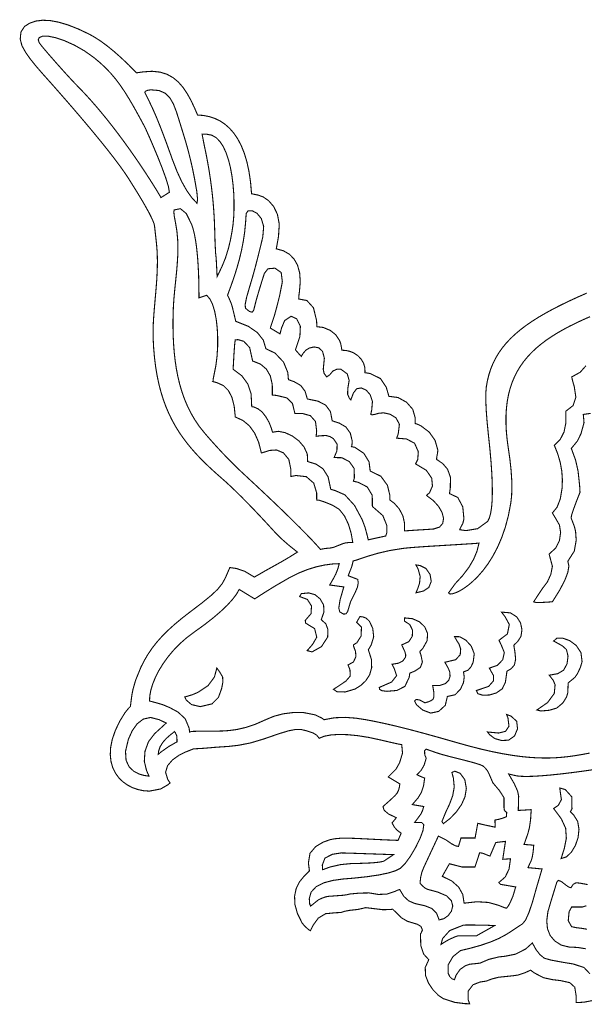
# Model space of a CAD drawing. Extents: x 20.57 to 26.21, y 15.37 to 20.52.
# Tile 1 of 2: x 20.57 to 23.5, y 15.37 to 20.46. Entities that reach past the tile are written whole.
import ezdxf

# ---------------------------------------------------------------- set-up
doc = ezdxf.new("R2010")
doc.units = 0
doc.header["$LTSCALE"] = 0.1
doc.layers.add('FOREGROUND', color=7, linetype='CONTINUOUS')

msp = doc.modelspace()

# ---------------------------------------------------------------- linework, layer by layer
at = {"layer": 'FOREGROUND', "linetype": 'CONTINUOUS', "const_width": 0.005628}
for points in [[(23.509485, 19.047277), (23.46178, 19.026192), (23.416524, 19.00532), (23.373689, 18.98457), (23.333249, 18.963852), (23.295177, 18.943075), (23.259444, 18.922148), (23.226025, 18.900981), (23.194891, 18.879483), (23.166016, 18.857563), (23.139372, 18.835131), (23.114932, 18.812095), (23.092669, 18.788366), (23.072555, 18.763852), (23.054564, 18.738462), (23.038669, 18.712107), (23.024841, 18.684695), (23.013054, 18.656136), (23.003281, 18.626338), (22.995494, 18.595212), (22.989666, 18.562667), (22.987162, 18.532427), (22.986914, 18.492107), (22.989018, 18.441707), (22.99357, 18.381227), (23.000666, 18.310667), (23.008195, 18.238996), (23.013978, 18.173379), (23.018009, 18.11381), (23.020282, 18.060283), (23.020791, 18.012792), (23.01953, 17.971331), (23.016493, 17.935894), (23.011674, 17.906475), (23.005067, 17.883068), (22.996666, 17.865667), (22.944629, 17.827852), (22.883703, 17.817815), (22.851666, 17.822667), (22.85827, 17.837414), (22.867777, 17.854494), (22.873732, 17.878167), (22.867654, 17.940741), (22.84182, 17.989482), (22.798666, 18.009667), (22.802996, 18.036553), (22.803978, 18.093513), (22.789111, 18.135391), (22.763354, 18.165379), (22.731666, 18.186666), (22.733746, 18.20239), (22.737226, 18.220073), (22.738412, 18.234921), (22.724027, 18.285272), (22.694104, 18.327598), (22.652298, 18.359478), (22.640164, 18.365523), (22.627116, 18.371007), (22.621187, 18.37195), (22.621187, 18.40247), (22.608645, 18.445817), (22.576401, 18.482453), (22.532533, 18.506757), (22.485115, 18.513108), (22.471636, 18.559825), (22.441969, 18.604754), (22.388276, 18.631063), (22.360948, 18.635617), (22.361498, 18.644007), (22.360166, 18.663384), (22.354131, 18.684787), (22.340919, 18.70626), (22.323547, 18.724306), (22.302441, 18.738047), (22.28423, 18.74542), (22.263888, 18.750194), (22.241666, 18.751667), (22.238974, 18.769069), (22.235592, 18.785769), (22.229566, 18.802504), (22.209733, 18.831933), (22.181658, 18.854192), (22.145885, 18.869246), (22.132613, 18.87134), (22.118773, 18.87242), (22.112297, 18.873684), (22.110668, 18.906249), (22.094402, 18.971593), (22.060312, 19.009065), (22.018666, 19.016667), (22.018205, 19.021352), (22.019076, 19.03337), (22.021667, 19.052667), (22.026369, 19.105852), (22.023096, 19.152166), (22.01228, 19.191492), (21.994352, 19.223712), (21.969747, 19.248709), (21.938895, 19.266364), (21.902229, 19.276561), (21.913522, 19.339799), (21.917718, 19.403707), (21.907943, 19.455584), (21.888211, 19.496006), (21.862539, 19.52555), (21.834941, 19.544794), (21.809433, 19.554314), (21.774103, 19.561724), (21.768833, 19.622304), (21.760712, 19.6773), (21.749887, 19.726896), (21.736508, 19.771279), (21.720721, 19.810634), (21.702675, 19.845147), (21.682517, 19.875004), (21.660396, 19.900392), (21.636459, 19.921496), (21.610854, 19.938501), (21.58373, 19.951595), (21.555233, 19.960962), (21.525512, 19.966789), (21.494715, 19.969261), (21.477717, 20.008473), (21.459903, 20.045834), (21.440647, 20.080631), (21.419319, 20.112151), (21.395293, 20.139681), (21.367941, 20.162507), (21.336635, 20.179917), (21.300747, 20.191197), (21.25965, 20.195635), (21.212716, 20.192518), (21.178667, 20.187667), (21.138069, 20.228448), (21.099395, 20.265101), (21.062611, 20.297661), (21.027681, 20.326162), (20.99457, 20.35064), (20.963244, 20.37113), (20.933666, 20.387667), (20.876903, 20.414569), (20.824369, 20.43526), (20.776078, 20.449717), (20.732041, 20.457917), (20.69227, 20.459835), (20.656776, 20.455448), (20.625571, 20.444733), (20.598666, 20.427667), (20.579966, 20.398509), (20.576476, 20.362192), (20.585099, 20.328349), (20.603814, 20.294398), (20.628467, 20.259149), (20.658619, 20.221707), (20.693831, 20.181177), (20.733666, 20.136667), (20.774306, 20.090574), (20.813022, 20.046296), (20.84981, 20.003835), (20.884669, 19.963192), (20.917592, 19.92437), (20.948578, 19.887371), (20.977623, 19.852195), (21.004723, 19.818845), (21.029874, 19.787323), (21.053074, 19.757629), (21.074318, 19.729768), (21.093602, 19.703738), (21.110925, 19.679544), (21.12628, 19.657186), (21.139666, 19.636666), (21.183987, 19.565863), (21.218435, 19.507999), (21.243738, 19.462397), (21.260624, 19.428379), (21.269821, 19.405265), (21.272059, 19.392378), (21.282179, 19.301291), (21.285666, 19.256992), (21.286727, 19.211729), (21.28583, 19.165831), (21.283446, 19.11963), (21.280041, 19.073455), (21.276087, 19.027639), (21.27205, 18.982511), (21.268401, 18.938402), (21.265609, 18.895643), (21.264141, 18.854563), (21.264468, 18.815495), (21.267285, 18.762198), (21.271732, 18.711715), (21.277774, 18.663895), (21.285376, 18.61859), (21.294503, 18.575651), (21.305121, 18.534928), (21.317195, 18.496272), (21.33069, 18.459535), (21.345572, 18.424566), (21.361806, 18.391218), (21.379356, 18.359341), (21.398189, 18.328786), (21.41827, 18.299403), (21.439564, 18.271044), (21.462036, 18.243559), (21.485651, 18.2168), (21.510376, 18.190617), (21.536174, 18.164862), (21.563012, 18.139384), (21.590854, 18.114035), (21.619666, 18.088667), (21.642404, 18.068557), (21.667274, 18.045566), (21.694259, 18.019704), (21.723342, 17.990977), (21.754508, 17.959394), (21.78774, 17.924963), (21.823022, 17.887693), (21.860336, 17.847591), (21.899667, 17.804667), (21.928037, 17.77637), (21.965296, 17.74363), (22.011666, 17.706667), (21.968062, 17.679403), (21.928781, 17.656419), (21.891862, 17.635855), (21.848194, 17.611542), (21.788662, 17.577308), (21.739293, 17.606994), (21.696369, 17.621648), (21.661666, 17.626667), (21.638667, 17.573666), (21.622165, 17.543356), (21.598444, 17.513978), (21.564566, 17.481972), (21.517594, 17.443778), (21.454589, 17.395838), (21.412254, 17.362946), (21.374337, 17.331333), (21.340469, 17.30059), (21.310283, 17.270313), (21.283409, 17.240094), (21.259479, 17.209527), (21.238124, 17.178204), (21.218976, 17.14572), (21.201666, 17.111667), (21.174356, 17.044926), (21.160289, 16.996574), (21.154666, 16.968666), (21.146829, 16.907977), (21.138966, 16.900137), (21.118819, 16.875146), (21.09161, 16.831214), (21.068539, 16.782721), (21.053077, 16.737545), (21.044631, 16.695728), (21.042606, 16.657311), (21.046407, 16.622337), (21.055439, 16.590845), (21.069108, 16.562879), (21.086819, 16.538479), (21.107977, 16.517687), (21.131988, 16.500544), (21.158257, 16.487093), (21.18619, 16.477374), (21.215191, 16.471429), (21.244666, 16.469299), (21.303165, 16.480388), (21.339357, 16.501162), (21.35221, 16.511416), (21.340193, 16.529988), (21.328847, 16.567104), (21.339477, 16.60126), (21.365066, 16.631059), (21.398597, 16.655107), (21.433052, 16.672007), (21.474565, 16.688393), (21.490449, 16.68894), (21.530183, 16.691246), (21.580666, 16.695667), (21.613473, 16.698002), (21.656286, 16.700832), (21.708496, 16.706895), (21.769493, 16.718928), (21.838666, 16.739666), (21.913001, 16.765506), (21.965134, 16.781368), (22.00213, 16.78851), (22.031051, 16.788191), (22.058958, 16.781669), (22.092914, 16.770201), (22.111249, 16.759062), (22.120613, 16.747438), (22.124875, 16.743158), (22.150971, 16.753603), (22.184921, 16.760104), (22.225787, 16.762696), (22.272632, 16.761414), (22.324518, 16.756292), (22.380509, 16.747364), (22.439666, 16.734666), (22.493592, 16.721963), (22.531074, 16.713704), (22.551666, 16.709667), (22.555666, 16.666074), (22.540333, 16.615592), (22.521666, 16.582666), (22.481666, 16.542667), (22.541666, 16.506667), (22.539592, 16.49), (22.535074, 16.474), (22.527666, 16.458667), (22.516296, 16.445667), (22.492037, 16.422667), (22.454666, 16.389667), (22.460333, 16.370407), (22.483333, 16.350926), (22.523666, 16.331667), (22.501666, 16.304667), (22.512741, 16.284037), (22.528259, 16.266296), (22.548666, 16.251667), (22.532571, 16.214308), (22.462223, 16.21715), (22.401293, 16.220146), (22.34883, 16.222875), (22.303881, 16.224917), (22.265495, 16.225851), (22.232718, 16.225256), (22.204599, 16.222711), (22.180186, 16.217797), (22.145191, 16.20538), (22.106346, 16.182505), (22.076509, 16.147184), (22.068539, 16.097428), (22.073666, 16.056667), (22.046666, 16.029667), (22.021794, 15.998987), (22.004844, 15.964081), (21.996812, 15.925145), (21.998697, 15.882375), (22.011496, 15.835969), (22.036208, 15.786123), (22.050524, 15.769173), (22.068942, 15.752788), (22.078666, 15.746667), (22.092267, 15.77411), (22.119346, 15.811765), (22.157859, 15.834863), (22.208667, 15.839667), (22.236764, 15.841061), (22.257422, 15.847567), (22.282467, 15.852192), (22.323775, 15.856787), (22.352626, 15.863162), (22.364553, 15.866207), (22.451117, 15.855811), (22.493445, 15.855986), (22.504158, 15.85845), (22.532656, 15.831733), (22.548594, 15.814554), (22.580228, 15.795848), (22.632399, 15.78008), (22.650898, 15.76903), (22.657422, 15.754783), (22.658666, 15.749667), (22.656718, 15.745777), (22.652248, 15.736166), (22.648666, 15.729667), (22.650259, 15.670741), (22.66474, 15.626259), (22.691666, 15.596667), (22.673369, 15.556503), (22.674768, 15.515003), (22.690295, 15.475151), (22.714384, 15.439936), (22.74147, 15.412342), (22.765984, 15.395356), (22.82673, 15.37573), (22.880239, 15.369025), (22.903131, 15.368639), (22.896007, 15.388231), (22.895259, 15.43338), (22.92078, 15.46695), (22.956565, 15.48085), (22.99109, 15.486424), (23.016117, 15.496353), (23.052746, 15.505786), (23.109666, 15.511667), (23.12727, 15.513554), (23.154822, 15.517394), (23.190435, 15.529454), (23.218666, 15.542667), (23.238356, 15.528044), (23.285481, 15.503566), (23.3316, 15.493394), (23.373661, 15.48858), (23.42181, 15.477691), (23.447323, 15.454463), (23.454805, 15.409054), (23.454805, 15.375578), (23.4661, 15.375012), (23.495885, 15.376847), (23.536897, 15.384707)], [(23.524276, 16.666155), (23.4969, 16.661061), (23.469278, 16.656206), (23.441149, 16.651745), (23.412251, 16.647832), (23.382322, 16.644622), (23.351102, 16.642271), (23.318328, 16.640932), (23.28374, 16.640762), (23.247076, 16.641914), (23.208075, 16.644544), (23.166475, 16.648806), (23.122015, 16.654856), (23.074434, 16.662848), (23.02347, 16.672936), (22.968861, 16.685277), (22.910347, 16.700024), (22.847666, 16.717333), (22.800929, 16.73073), (22.755979, 16.74351), (22.712641, 16.75568), (22.670735, 16.767247), (22.630086, 16.778221), (22.590515, 16.788607), (22.551845, 16.798415), (22.513899, 16.807651), (22.476499, 16.816324), (22.439468, 16.824441), (22.402629, 16.832009), (22.365804, 16.839038), (22.313298, 16.84707), (22.258831, 16.851095), (22.203765, 16.849091), (22.149459, 16.839038), (22.138052, 16.847487), (22.103153, 16.864132), (22.043745, 16.875915), (21.989662, 16.876105), (21.938171, 16.869528), (21.890297, 16.856925), (21.847068, 16.839038), (21.793531, 16.81532), (21.744363, 16.798976), (21.699564, 16.788641), (21.659134, 16.782949), (21.623075, 16.780536), (21.591388, 16.780034), (21.507712, 16.779732), (21.464682, 16.778391), (21.453534, 16.775364), (21.450531, 16.796546), (21.430483, 16.844174), (21.393646, 16.878272), (21.351524, 16.901135), (21.314781, 16.916673), (21.292612, 16.923226), (21.245912, 16.936025), (21.247176, 16.96226), (21.252573, 16.991491), (21.262056, 17.023139), (21.275575, 17.056627), (21.293084, 17.091378), (21.314534, 17.126814), (21.339878, 17.162359), (21.369067, 17.197434), (21.402053, 17.231462), (21.438789, 17.263866), (21.479227, 17.294068), (21.530744, 17.331148), (21.576334, 17.366775), (21.615847, 17.400673), (21.649129, 17.432566), (21.67603, 17.462178), (21.696396, 17.489234), (21.710076, 17.513456), (21.7903, 17.464339), (21.803289, 17.47273), (21.839428, 17.496084), (21.895595, 17.530814), (21.968666, 17.573333), (22.01654, 17.59753), (22.06351, 17.616374), (22.108854, 17.63029), (22.151851, 17.639703), (22.191779, 17.645039), (22.227915, 17.646723), (22.221147, 17.620807), (22.210101, 17.592582), (22.196666, 17.567333), (22.178666, 17.536333), (22.251666, 17.526333), (22.232666, 17.460666), (22.225666, 17.417666), (22.230666, 17.397333), (22.249296, 17.386074), (22.263037, 17.386592), (22.271667, 17.399333), (22.286666, 17.449333), (22.309666, 17.495333), (22.32205, 17.524437), (22.326692, 17.547842), (22.323529, 17.565516), (22.274666, 17.584333), (22.277037, 17.590963), (22.282296, 17.604704), (22.290667, 17.625333), (22.294076, 17.636135), (22.297647, 17.650196), (22.300391, 17.660999), (22.316037, 17.664925), (22.343527, 17.674336), (22.382187, 17.687179), (22.431343, 17.701404), (22.490321, 17.714957), (22.558447, 17.725787), (22.591139, 17.729156), (22.631389, 17.732404), (22.677902, 17.735603), (22.729382, 17.738824), (22.784533, 17.742138), (22.84206, 17.745618), (22.900666, 17.749333), (22.917666, 17.75037), (22.934666, 17.751629), (22.951667, 17.753333), (22.941466, 17.711813), (22.924066, 17.670053), (22.899466, 17.628053), (22.867666, 17.585813), (22.828666, 17.543333), (22.794666, 17.496333), (22.797291, 17.491494), (22.80479, 17.489803), (22.816594, 17.491437), (22.832137, 17.496574), (22.850854, 17.505394), (22.872177, 17.518074), (22.895539, 17.534793), (22.920374, 17.555728), (22.946115, 17.581059), (22.972195, 17.610964), (22.998049, 17.64562), (23.023108, 17.685207), (23.046808, 17.729902), (23.06858, 17.779884), (23.087858, 17.835331), (23.104076, 17.896421), (23.116666, 17.963333), (23.120495, 17.998236), (23.121963, 18.037889), (23.121041, 18.082208), (23.117703, 18.131111), (23.111921, 18.184514), (23.103666, 18.242333), (23.097336, 18.288568), (23.093217, 18.332569), (23.091273, 18.374422), (23.091469, 18.414214), (23.093768, 18.45203), (23.098135, 18.487955), (23.104534, 18.522075), (23.112929, 18.554476), (23.123284, 18.585243), (23.135563, 18.614462), (23.149731, 18.642218), (23.16575, 18.668597), (23.183586, 18.693685), (23.203202, 18.717567), (23.224562, 18.74033), (23.247631, 18.762057), (23.272373, 18.782836), (23.298752, 18.802752), (23.326731, 18.82189), (23.356275, 18.840336), (23.387348, 18.858175), (23.419915, 18.875494), (23.453938, 18.892377), (23.489382, 18.908911), (23.526212, 18.925181)], [(23.505166, 18.671083), (23.475541, 18.637521), (23.431666, 18.613333), (23.435037, 18.59863), (23.439296, 18.58237), (23.444666, 18.564333), (23.453296, 18.508037), (23.439037, 18.465296), (23.401666, 18.436333), (23.401854, 18.377458), (23.391916, 18.328333), (23.371854, 18.288958), (23.341666, 18.259333), (23.359554, 18.214445), (23.37245, 18.169749), (23.380402, 18.125197), (23.383458, 18.080741), (23.381666, 18.036333), (23.372259, 17.980963), (23.35574, 17.938703), (23.331666, 17.909333), (23.350666, 17.877333), (23.368138, 17.846797), (23.374282, 17.808005), (23.36809, 17.766381), (23.348554, 17.727349), (23.314666, 17.696333), (23.331666, 17.633333), (23.323703, 17.591666), (23.305963, 17.552666), (23.278666, 17.516333), (23.234666, 17.449333), (23.245592, 17.446), (23.278074, 17.446), (23.331666, 17.449333), (23.368978, 17.509093), (23.395682, 17.559973), (23.41173, 17.601973), (23.417074, 17.635093), (23.411666, 17.659333), (23.445104, 17.711911), (23.454916, 17.767958), (23.451604, 17.814442), (23.445666, 17.838333), (23.428666, 17.883333), (23.430703, 17.896629), (23.440963, 17.92837), (23.459666, 17.978333), (23.474666, 18.016333), (23.472481, 18.053407), (23.464518, 18.126259), (23.451666, 18.183333), (23.429666, 18.243333), (23.461666, 18.282333), (23.479889, 18.320074), (23.495444, 18.376259), (23.491667, 18.419333), (23.530108, 18.424817)], [(23.525926, 15.523741), (23.495407, 15.556259), (23.44, 15.574333), (23.381583, 15.583995), (23.323402, 15.594894), (23.29, 15.604333), (23.267703, 15.62237), (23.246963, 15.648629), (23.228, 15.683333), (23.193254, 15.652075), (23.140701, 15.625204), (23.085337, 15.614334), (23.055129, 15.611201), (23.00298, 15.598516), (22.956469, 15.578784), (22.90291, 15.573146), (22.881526, 15.565607), (22.853148, 15.545893), (22.832439, 15.515359), (22.825, 15.493333), (22.811777, 15.497666), (22.800555, 15.508666), (22.792, 15.526333), (22.792111, 15.570222), (22.816889, 15.612778), (22.855, 15.643333), (22.861926, 15.645333), (22.878407, 15.649333), (22.904, 15.655333), (22.960812, 15.671083), (23.01125, 15.688333), (23.055312, 15.707083), (23.093, 15.727333), (23.121198, 15.745357), (23.148999, 15.763998), (23.177, 15.782333), (23.192203, 15.800896), (23.209375, 15.838583), (23.228609, 15.895396), (23.25, 15.971333), (23.278, 16.066333), (23.205, 16.073333), (23.222, 16.109333), (23.227592, 16.128296), (23.232074, 16.155037), (23.235, 16.189333), (23.185, 16.193333), (23.205, 16.250333), (23.212963, 16.281111), (23.218703, 16.321889), (23.222, 16.373333), (23.155, 16.369333), (23.157, 16.443333), (23.151296, 16.470037), (23.134037, 16.508296), (23.105, 16.558333), (23.133, 16.551333), (23.1492, 16.547855), (23.1714, 16.545829), (23.1996, 16.545267), (23.2338, 16.546181), (23.274, 16.548583), (23.3202, 16.552485), (23.3724, 16.557899), (23.4306, 16.564837), (23.4948, 16.573311), (23.565, 16.583333)], [(23.513963, 15.985629), (23.472, 15.993333), (23.453703, 15.994666), (23.438963, 15.986666), (23.428, 15.969333), (23.421, 15.970963), (23.412, 15.975703), (23.401, 15.983333), (23.37774, 16.001703), (23.362259, 16.006963), (23.355, 15.999333), (23.324, 15.898333), (23.308342, 15.844926), (23.302407, 15.79774), (23.30625, 15.756833), (23.319926, 15.722259), (23.34349, 15.694074), (23.377, 15.672333), (23.418358, 15.662196), (23.462683, 15.660027), (23.504666, 15.653261)], [(23.510313, 15.754613), (23.482123, 15.75916), (23.455455, 15.762511), (23.430893, 15.76773), (23.413785, 15.798526), (23.418145, 15.845423), (23.431666, 15.869667), (23.488666, 15.869667), (23.50774, 15.876333)]]:
    msp.add_lwpolyline(points, dxfattribs=at)
for points in [[(21.348666, 19.569333), (21.304951, 19.541659), (21.303269, 19.544906), (21.297966, 19.554089), (21.289225, 19.568733), (21.277234, 19.588362), (21.262176, 19.612501), (21.244237, 19.640674), (21.223603, 19.672405), (21.200458, 19.70722), (21.174988, 19.744642), (21.147377, 19.784197), (21.117811, 19.825408), (21.086476, 19.867801), (21.053556, 19.910899), (21.019236, 19.954227), (20.983702, 19.99731), (20.947139, 20.039673), (20.909732, 20.080839), (20.871666, 20.120333), (20.843989, 20.14911), (20.80472, 20.192041), (20.761006, 20.241027), (20.719995, 20.28797), (20.688833, 20.324772), (20.674666, 20.343333), (20.669742, 20.359151), (20.674569, 20.369828), (20.690965, 20.376776), (20.719579, 20.377571), (20.758913, 20.369684), (20.805662, 20.353901), (20.856521, 20.331004), (20.908187, 20.301779), (20.957356, 20.267011), (20.989734, 20.239924), (21.018975, 20.212642), (21.045752, 20.184505), (21.070736, 20.154856), (21.0946, 20.123036), (21.118018, 20.088387), (21.14166, 20.050251), (21.166201, 20.007969), (21.192312, 19.960882), (21.220666, 19.908333), (21.229078, 19.890485), (21.245026, 19.854802), (21.265825, 19.806696), (21.288791, 19.751583), (21.311243, 19.694876), (21.330494, 19.641989), (21.343864, 19.598337)], [(21.221333, 20.086666), (21.225846, 20.092976), (21.237367, 20.097479), (21.252867, 20.099537), (21.294934, 20.095991), (21.326755, 20.08218), (21.350765, 20.058776), (21.369395, 20.026451), (21.385077, 19.985876), (21.400246, 19.937724), (21.417333, 19.882666), (21.432709, 19.83261), (21.446501, 19.783178), (21.458805, 19.734274), (21.469717, 19.685802), (21.479333, 19.637666), (21.490666, 19.573037), (21.494666, 19.531296), (21.491333, 19.512666), (21.464205, 19.541834), (21.437989, 19.57897), (21.412637, 19.624122), (21.388101, 19.677338), (21.364333, 19.738666), (21.348848, 19.781852), (21.332949, 19.825635), (21.316638, 19.869448), (21.299919, 19.912724), (21.282793, 19.954897), (21.265264, 19.9954), (21.247333, 20.033666)], [(21.518, 19.869666), (21.542, 19.869666), (21.567541, 19.865186), (21.590236, 19.852388), (21.610186, 19.832235), (21.627495, 19.80569), (21.642266, 19.773715), (21.654603, 19.737274), (21.664608, 19.69733), (21.672386, 19.654845), (21.67804, 19.610783), (21.681672, 19.566105), (21.683386, 19.521776), (21.683286, 19.478759), (21.681474, 19.438015), (21.678054, 19.400508), (21.673129, 19.367201), (21.664466, 19.321017), (21.654856, 19.280506), (21.638977, 19.229105), (21.623033, 19.189722), (21.60469, 19.150404), (21.595914, 19.132586), (21.591, 19.226666), (21.588037, 19.254), (21.585296, 19.306), (21.583, 19.382666), (21.581381, 19.425266), (21.578928, 19.467866), (21.575647, 19.510466), (21.571544, 19.553066), (21.566625, 19.595666), (21.560896, 19.638266), (21.554363, 19.680866), (21.547032, 19.723466), (21.538909, 19.766066), (21.53, 19.808666)], [(21.502, 19.023), (21.542, 19.036), (21.558563, 19.016856), (21.572264, 18.988688), (21.583121, 18.953092), (21.591152, 18.911664), (21.596375, 18.866), (21.598808, 18.817696), (21.598469, 18.768348), (21.595376, 18.719552), (21.589547, 18.672904), (21.581, 18.63), (21.575022, 18.600744), (21.574716, 18.590461), (21.573523, 18.589378), (21.595117, 18.583619), (21.628453, 18.568553), (21.654017, 18.543289), (21.672402, 18.507796), (21.684199, 18.462044), (21.69, 18.406), (21.72948, 18.388), (21.76272, 18.3604), (21.78972, 18.3232), (21.81048, 18.2764), (21.825, 18.22), (21.830592, 18.22137), (21.845074, 18.225629), (21.868, 18.233), (21.903378, 18.235324), (21.939267, 18.220294), (21.967047, 18.186403), (21.978098, 18.132147), (21.978, 18.098), (22.004007, 18.103075), (22.057503, 18.097079), (22.096165, 18.063561), (22.111226, 18.013185), (22.111451, 17.97628), (22.122259, 17.97569), (22.147568, 17.967618), (22.175124, 17.956868), (22.19458, 17.94857), (22.228453, 17.927685), (22.255551, 17.89314), (22.276054, 17.849781), (22.290143, 17.802453), (22.298, 17.756), (22.27674, 17.756), (22.259259, 17.754), (22.246, 17.75), (22.198, 17.731), (22.180523, 17.727669), (22.1554, 17.725387), (22.130591, 17.720723), (22.121049, 17.73183), (22.108509, 17.745797), (22.092872, 17.762668), (22.074037, 17.782488), (22.051902, 17.805302), (22.026368, 17.831156), (21.997334, 17.860094), (21.9647, 17.89216), (21.928364, 17.927401), (21.888227, 17.96586), (21.844188, 18.007583), (21.796145, 18.052615), (21.744, 18.101), (21.713568, 18.129411), (21.683119, 18.158941), (21.652635, 18.189609), (21.622099, 18.221431), (21.591492, 18.254425), (21.560798, 18.288609), (21.53, 18.324), (21.504042, 18.356664), (21.48088, 18.390639), (21.460369, 18.425816), (21.44236, 18.462086), (21.426708, 18.499341), (21.413264, 18.537471), (21.401883, 18.576367), (21.392417, 18.615922), (21.384719, 18.656026), (21.378642, 18.696571), (21.374039, 18.737447), (21.370764, 18.778546), (21.36867, 18.81976), (21.367609, 18.86098), (21.367434, 18.902096), (21.368, 18.943), (21.369772, 18.985302), (21.372918, 19.027641), (21.376941, 19.070001), (21.381344, 19.11237), (21.385629, 19.154733), (21.389298, 19.197076), (21.391854, 19.239385), (21.392799, 19.281646), (21.391637, 19.323845), (21.38787, 19.365967), (21.381, 19.408), (21.374074, 19.445037), (21.371592, 19.468296), (21.374, 19.478), (21.406, 19.484333), (21.436, 19.459333), (21.464, 19.403), (21.471887, 19.378445), (21.478878, 19.349455), (21.484963, 19.316037), (21.490134, 19.278199), (21.494384, 19.235949), (21.497703, 19.189296), (21.500085, 19.138248), (21.50152, 19.082813), (21.502, 19.023)], [(22.565333, 17.816333), (22.565333, 17.859333), (22.557612, 17.894204), (22.538316, 17.930978), (22.513243, 17.958961), (22.490729, 17.97628), (22.489969, 18.001456), (22.477649, 18.052254), (22.443698, 18.099169), (22.388333, 18.126333), (22.382372, 18.173793), (22.355533, 18.217792), (22.309383, 18.248761), (22.291353, 18.252678), (22.292977, 18.256712), (22.294508, 18.268107), (22.294673, 18.284296), (22.285028, 18.323218), (22.261852, 18.354916), (22.227224, 18.3748), (22.216557, 18.378081), (22.204709, 18.38179), (22.19161, 18.386232), (22.182477, 18.434134), (22.158034, 18.467142), (22.118217, 18.487963), (22.062959, 18.499302), (22.051158, 18.539323), (22.028658, 18.569299), (21.993814, 18.5891), (21.965074, 18.599244), (21.961693, 18.636436), (21.939783, 18.690018), (21.895796, 18.736664), (21.848333, 18.759333), (21.83474, 18.804296), (21.804259, 18.843037), (21.757333, 18.875333), (21.692195, 18.901365), (21.686494, 18.926184), (21.674614, 18.975186), (21.66771, 18.996898), (21.659034, 19.016853), (21.649859, 19.036514), (21.66777, 19.085363), (21.683656, 19.130644), (21.698152, 19.17638), (21.711068, 19.222556), (21.722213, 19.269155), (21.731397, 19.316163), (21.73843, 19.363564), (21.743122, 19.411341), (21.744311, 19.429269), (21.745307, 19.445298), (21.746333, 19.459333), (21.756085, 19.473395), (21.777064, 19.473804), (21.802217, 19.460492), (21.824495, 19.43339), (21.836845, 19.392429), (21.832216, 19.337541), (21.828584, 19.322302), (21.82027, 19.287832), (21.808374, 19.239913), (21.793997, 19.184329), (21.77824, 19.126862), (21.762203, 19.073297), (21.748991, 19.027456), (21.741121, 18.989176), (21.742333, 18.969333), (21.763259, 18.952074), (21.77774, 18.948592), (21.785333, 18.959333), (21.7976, 19.008168), (21.812554, 19.05987), (21.828333, 19.111333), (21.840439, 19.149067), (21.858767, 19.173246), (21.895333, 19.176333), (21.927609, 19.153679), (21.933471, 19.105617), (21.919333, 19.033333), (21.90674, 18.983629), (21.897259, 18.94837), (21.891333, 18.927333), (21.88037, 18.894629), (21.873629, 18.87437), (21.871333, 18.866333), (21.921333, 18.836333), (21.929913, 18.868225), (21.94553, 18.905228), (21.978776, 18.927417), (22.007245, 18.914623), (22.026784, 18.875266), (22.024368, 18.823206), (22.001333, 18.753333), (22.031333, 18.719333), (22.034233, 18.724446), (22.04226, 18.736982), (22.055229, 18.751804), (22.073769, 18.763162), (22.097778, 18.768549), (22.122096, 18.764113), (22.141567, 18.746), (22.151032, 18.710358), (22.145333, 18.653333), (22.149506, 18.631971), (22.163108, 18.613476), (22.178759, 18.624231), (22.195389, 18.644082), (22.217798, 18.653992), (22.235693, 18.653836), (22.269431, 18.629291), (22.279384, 18.595637), (22.27213, 18.551355), (22.271605, 18.522626), (22.28061, 18.503197), (22.288072, 18.494421), (22.301736, 18.530859), (22.318608, 18.552325), (22.342355, 18.556342), (22.367488, 18.545181), (22.388521, 18.521113), (22.399965, 18.486406), (22.396333, 18.443333), (22.391333, 18.419333), (22.397963, 18.417333), (22.411703, 18.419333), (22.432333, 18.425333), (22.457813, 18.427502), (22.491217, 18.420367), (22.521992, 18.401469), (22.539584, 18.368346), (22.53344, 18.318538), (22.525333, 18.296333), (22.576333, 18.292333), (22.618194, 18.269979), (22.637561, 18.226147), (22.634434, 18.185726), (22.623333, 18.163333), (22.679411, 18.129511), (22.706877, 18.089153), (22.710576, 18.048424), (22.695355, 18.013487), (22.690603, 18.009593), (22.683799, 18.004223), (22.680333, 17.999333), (22.715612, 17.972973), (22.742718, 17.942787), (22.760557, 17.9114), (22.768033, 17.881436), (22.764051, 17.85552), (22.747516, 17.836278), (22.717333, 17.826333), (22.688425, 17.824134), (22.637657, 17.821122)], [(21.881666, 18.52), (21.904636, 18.517397), (21.956408, 18.504984), (21.985773, 18.476643), (21.998592, 18.423649), (22.005386, 18.423633), (22.020294, 18.424577), (22.035414, 18.424732), (22.078429, 18.412916), (22.105078, 18.383049), (22.111226, 18.333758), (22.108666, 18.306), (22.129637, 18.308849), (22.16052, 18.309976), (22.18108, 18.304271), (22.197867, 18.293687), (22.217033, 18.265586), (22.216105, 18.230939), (22.201666, 18.196), (22.241593, 18.195179), (22.280106, 18.175258), (22.305561, 18.139302), (22.306308, 18.090374), (22.301497, 18.073478), (22.327312, 18.067536), (22.373026, 18.04376), (22.399052, 18.000543), (22.399666, 17.943), (22.45376, 17.895609), (22.473916, 17.845875), (22.474198, 17.806453), (22.468666, 17.79), (22.378158, 17.770188), (22.37331, 17.791544), (22.361222, 17.836139), (22.346666, 17.875), (22.321006, 17.922592), (22.307252, 17.948204), (22.256961, 18.003171), (22.207037, 18.025085), (22.184189, 18.031699), (22.170443, 18.096169), (22.144068, 18.137663), (22.107879, 18.162112), (22.064691, 18.175444), (22.062573, 18.2145), (22.045971, 18.250759), (22.0188, 18.282425), (21.984974, 18.307702), (21.948407, 18.324798), (21.913014, 18.331915), (21.882709, 18.32726), (21.876211, 18.348921), (21.864539, 18.378681), (21.848573, 18.406313), (21.829158, 18.431759), (21.807741, 18.448243), (21.785348, 18.458077), (21.77507, 18.459812), (21.771666, 18.526), (21.754666, 18.576926), (21.723666, 18.619407), (21.678666, 18.653), (21.683296, 18.735963), (21.687037, 18.786703), (21.689666, 18.805), (21.70401, 18.806531), (21.733916, 18.79775), (21.764198, 18.765343), (21.779666, 18.696), (21.820226, 18.679808), (21.850706, 18.654064), (21.871106, 18.618816), (21.881426, 18.574112)], [(22.64693, 17.636998), (22.625333, 17.64), (22.636312, 17.619174), (22.647097, 17.580793), (22.643777, 17.545612), (22.634217, 17.517146), (22.625333, 17.496), (22.663423, 17.504856), (22.691772, 17.523375), (22.704497, 17.554482), (22.69823, 17.590986), (22.677308, 17.621615)], [(22.168, 17.266666), (22.169666, 17.305333), (22.158666, 17.335333), (22.135, 17.356666), (22.149, 17.396889), (22.147, 17.433111), (22.129, 17.464666), (22.102296, 17.486333), (22.070037, 17.495333), (22.032, 17.491666), (22.023, 17.476666), (22.063109, 17.46151), (22.084375, 17.428166), (22.082203, 17.388073), (22.052, 17.352666), (22.052926, 17.348629), (22.053407, 17.34437), (22.053, 17.339666), (22.100592, 17.310666), (22.11174, 17.266333), (22.09, 17.228666), (22.062, 17.196666), (22.087259, 17.189926), (22.136074, 17.217407)], [(23.068333, 17.396), (23.087333, 17.371), (23.108592, 17.331852), (23.09874, 17.283148), (23.055333, 17.25), (23.066333, 17.227), (23.082817, 17.186718), (23.074458, 17.14925), (23.046786, 17.120406), (23.005333, 17.106), (23.017333, 17.084), (23.027208, 17.067062), (23.026583, 17.04), (23.001583, 17.011437), (22.938333, 16.99), (22.945139, 16.974088), (22.970111, 16.966037), (23.005083, 16.966875), (23.041889, 16.977629), (23.072361, 16.999328), (23.088333, 17.033), (23.096333, 17.09), (23.118333, 17.103), (23.135037, 17.122333), (23.141296, 17.152333), (23.137333, 17.193), (23.134074, 17.210666), (23.132592, 17.221666), (23.133333, 17.226), (23.151333, 17.243), (23.168796, 17.269819), (23.174037, 17.304222), (23.166833, 17.340125), (23.146963, 17.371444), (23.114203, 17.392097)], [(22.283436, 17.098191), (22.285164, 17.06499), (22.262221, 17.038639), (22.219926, 17.010254), (22.198333, 16.996333), (22.215969, 16.984018), (22.258488, 16.982492), (22.310306, 16.998041), (22.339714, 17.016441), (22.365685, 17.040873), (22.385393, 17.071431), (22.396015, 17.108207), (22.394726, 17.151293), (22.378701, 17.200784), (22.393357, 17.225211), (22.406384, 17.2679), (22.401577, 17.312169), (22.383586, 17.349788), (22.367752, 17.3645), (22.351025, 17.370979), (22.335333, 17.373333), (22.318333, 17.343333), (22.343037, 17.317852), (22.341296, 17.272148), (22.319333, 17.237333), (22.301333, 17.226333), (22.30174, 17.222), (22.305259, 17.211), (22.312333, 17.193333), (22.314478, 17.165268), (22.301198, 17.13743), (22.273665, 17.122618)], [(22.565333, 17.366), (22.565333, 17.35), (22.593541, 17.331248), (22.607637, 17.302464), (22.606229, 17.270656), (22.587925, 17.242832), (22.551333, 17.226), (22.553333, 17.222), (22.555333, 17.218), (22.557333, 17.214), (22.567629, 17.191666), (22.57237, 17.174666), (22.571333, 17.163), (22.558074, 17.143629), (22.534592, 17.13137), (22.501333, 17.126), (22.512333, 17.105), (22.525037, 17.066889), (22.499296, 17.034111), (22.435333, 17.006), (22.437037, 16.995703), (22.450296, 16.988963), (22.475333, 16.986), (22.526632, 16.990472), (22.568101, 17.011595), (22.5901, 17.057931), (22.593333, 17.08), (22.620333, 17.091), (22.64837, 17.110037), (22.658629, 17.137296), (22.651333, 17.173), (22.645333, 17.19), (22.646709, 17.193045), (22.652308, 17.198979), (22.661333, 17.209), (22.683241, 17.248308), (22.685322, 17.285933), (22.671074, 17.319193), (22.643994, 17.345411), (22.607581, 17.361906)], [(22.921572, 17.136723), (22.927007, 17.180796), (22.911472, 17.220168), (22.883562, 17.250765), (22.851873, 17.268512), (22.825, 17.269333), (22.839, 17.244333), (22.848184, 17.230701), (22.856792, 17.204877), (22.854408, 17.175069), (22.830616, 17.149485), (22.775, 17.136333), (22.791881, 17.106836), (22.800249, 17.086147), (22.801888, 17.064313), (22.795, 17.043333), (22.777037, 17.025666), (22.749296, 17.016666), (22.712, 17.016333), (22.717629, 16.98237), (22.71837, 16.958629), (22.714, 16.945333), (22.705333, 16.938629), (22.691333, 16.93237), (22.672, 16.926333), (22.645333, 16.940703), (22.627333, 16.943963), (22.618, 16.936333), (22.628444, 16.916), (22.660222, 16.889), (22.702, 16.873333), (22.742963, 16.882074), (22.777037, 16.913259), (22.788, 16.959333), (22.828131, 16.96824), (22.856108, 16.997686), (22.871308, 17.030761), (22.87512, 17.059307), (22.872685, 17.078989), (22.871308, 17.086459), (22.895057, 17.095337), (22.909999, 17.112258)], [(23.485333, 17.139333), (23.479514, 17.186426), (23.455444, 17.223074), (23.421208, 17.248333), (23.384889, 17.261259), (23.354569, 17.260907), (23.338333, 17.246333), (23.383333, 17.221333), (23.404453, 17.202133), (23.412613, 17.168053), (23.407813, 17.129173), (23.390053, 17.095573), (23.359333, 17.077333), (23.315333, 17.069333), (23.336333, 17.042333), (23.345656, 17.019593), (23.341367, 16.974535), (23.306411, 16.927439), (23.251333, 16.889333), (23.272037, 16.884148), (23.315629, 16.887852), (23.354333, 16.899333), (23.385555, 16.925592), (23.404777, 16.956074), (23.411333, 16.978333), (23.413333, 17.029333), (23.448333, 17.058333), (23.461259, 17.077111), (23.476407, 17.109222)], [(21.619138, 17.000289), (21.625308, 17.032116), (21.624453, 17.059877), (21.611333, 17.082666), (21.594421, 17.106572), (21.581848, 17.060087), (21.54907, 17.015472), (21.500497, 16.982987), (21.488232, 16.977052), (21.466598, 16.967935), (21.428333, 16.956666), (21.43643, 16.940256), (21.462971, 16.917401), (21.508333, 16.906666), (21.569433, 16.920939), (21.602709, 16.95457)], [(23.094666, 16.866), (23.101676, 16.847355), (23.106927, 16.805051), (23.088962, 16.77893), (23.053666, 16.77), (22.995619, 16.77544), (23.006515, 16.761638), (23.032744, 16.74172), (23.068202, 16.731375), (23.104666, 16.733), (23.135543, 16.754557), (23.151236, 16.791809), (23.146891, 16.830788), (23.117657, 16.857525)], [(21.230317, 16.576119), (21.243072, 16.547421), (21.235765, 16.547814), (21.216967, 16.550618), (21.191561, 16.557959), (21.164427, 16.571965), (21.140448, 16.59476), (21.124505, 16.628472), (21.121479, 16.675226), (21.136251, 16.737148), (21.155996, 16.781332), (21.181643, 16.817667), (21.213362, 16.842114), (21.25132, 16.850633), (21.295685, 16.839185), (21.332355, 16.821648), (21.272, 16.766333), (21.240331, 16.725004), (21.222371, 16.675368), (21.218805, 16.623661)], [(21.291033, 16.65999), (21.293218, 16.677469), (21.300818, 16.699649), (21.31572, 16.722949), (21.333639, 16.743016), (21.353896, 16.760611), (21.368469, 16.771975), (21.37406, 16.777975), (21.379198, 16.77235), (21.387493, 16.754102), (21.388261, 16.724444), (21.376041, 16.717714), (21.346289, 16.700828), (21.308512, 16.674192)], [(23.035333, 16.282666), (22.983333, 16.293666), (22.945333, 16.302666), (22.931333, 16.226666), (22.858333, 16.226666), (22.845333, 16.182666), (22.829666, 16.186333), (22.808666, 16.197333), (22.782333, 16.215666), (22.741333, 16.236666), (22.665333, 16.073666), (22.655963, 16.050222), (22.649703, 16.023444), (22.646333, 15.992666), (22.660926, 15.977037), (22.674407, 15.966296), (22.686333, 15.960666), (22.738333, 15.946666), (22.784219, 15.927092), (22.808729, 15.902113), (22.815712, 15.874771), (22.809015, 15.848112), (22.792488, 15.82518), (22.769977, 15.809016), (22.745333, 15.802666), (22.731963, 15.83737), (22.707703, 15.861629), (22.672333, 15.875666), (22.619333, 15.887666), (22.588, 15.901), (22.562, 15.925), (22.541333, 15.959666), (22.535823, 15.958579), (22.527647, 15.955492), (22.517333, 15.950666), (22.473997, 15.936115), (22.430346, 15.934527), (22.382572, 15.942287), (22.333612, 15.941427), (22.282333, 15.936666), (22.268296, 15.933037), (22.250037, 15.930296), (22.227333, 15.928666), (22.172333, 15.924666), (22.158407, 15.922), (22.140926, 15.916), (22.120333, 15.906666), (22.080254, 15.874215), (22.075157, 15.884478), (22.072923, 15.912715), (22.082256, 15.946291), (22.108541, 15.974732), (22.147605, 15.994498), (22.196014, 16.007254), (22.250333, 16.014666), (22.301333, 16.018666), (22.373453, 16.026466), (22.433813, 16.035466), (22.482413, 16.045666), (22.519253, 16.057066), (22.544333, 16.069666), (22.568587, 16.0935), (22.596076, 16.131521), (22.623181, 16.17722), (22.646281, 16.224092), (22.661753, 16.265628), (22.665977, 16.295322), (22.655333, 16.306666), (22.618333, 16.306666), (22.638333, 16.333666), (22.650666, 16.350629), (22.659666, 16.36937), (22.665333, 16.389666), (22.606333, 16.399666), (22.636333, 16.434666), (22.65337, 16.462666), (22.664629, 16.496666), (22.670333, 16.536666), (22.648629, 16.545555), (22.63537, 16.551778), (22.630333, 16.554666), (22.651666, 16.576037), (22.667666, 16.604296), (22.678333, 16.639666), (22.670777, 16.657407), (22.669889, 16.678926), (22.678333, 16.686666), (22.726333, 16.669666), (22.756703, 16.659963), (22.805963, 16.646703), (22.874333, 16.629666), (22.922407, 16.617), (22.954926, 16.607), (22.972333, 16.599666), (22.984592, 16.588407), (22.995074, 16.574926), (23.003333, 16.559666), (23.023333, 16.512666), (23.055333, 16.474666), (23.062296, 16.46474), (23.071037, 16.451259), (23.081333, 16.434666), (23.081333, 16.382666), (23.082963, 16.371592), (23.087703, 16.364074), (23.095333, 16.359666), (23.093333, 16.336666), (23.074259, 16.32937), (23.05474, 16.323629), (23.034333, 16.319666)], [(22.878264, 16.528504), (22.854365, 16.561384), (22.826415, 16.572371), (22.811333, 16.566), (22.81903, 16.536911), (22.823548, 16.49088), (22.815481, 16.445857), (22.799265, 16.402132), (22.779333, 16.36), (22.75974, 16.311703), (22.767259, 16.300963), (22.802333, 16.328), (22.833936, 16.361306), (22.860655, 16.398834), (22.879165, 16.439758), (22.886142, 16.483256)], [(23.37672, 16.120054), (23.404571, 16.129098), (23.430038, 16.153269), (23.450846, 16.188128), (23.46472, 16.229236), (23.469387, 16.272155), (23.462572, 16.312445), (23.442, 16.345666), (23.425, 16.362666), (23.433, 16.377666), (23.432444, 16.439444), (23.398555, 16.477222), (23.37, 16.485666), (23.374, 16.453666), (23.378444, 16.425592), (23.362222, 16.395741), (23.338, 16.379666), (23.378, 16.325666), (23.400197, 16.277627), (23.403949, 16.225125), (23.393458, 16.17266)], [(23.038666, 16.203333), (23.088666, 16.209333), (23.074666, 16.116333), (23.114666, 16.119333), (23.107333, 16.065666), (23.087333, 16.024666), (23.054666, 15.996333), (23.058592, 15.991074), (23.062074, 15.987592), (23.064666, 15.986333), (23.141666, 15.973333), (23.127666, 15.926333), (23.115333, 15.897333), (23.104333, 15.876333), (23.094666, 15.863333), (23.088, 15.864555), (23.074, 15.869778), (23.052666, 15.878333), (23.000963, 15.892963), (22.941703, 15.896703), (22.874666, 15.889333), (22.867557, 15.934536), (22.846291, 15.972708), (22.810963, 16.003942), (22.761666, 16.028333), (22.781037, 16.06274), (22.793296, 16.084259), (22.798666, 16.093333), (22.864666, 16.076333), (22.930666, 16.076333), (22.954666, 16.149333), (22.961592, 16.14937), (22.970074, 16.147629), (22.979666, 16.144333), (22.994074, 16.13837), (23.003592, 16.134629), (23.008666, 16.133333)], [(22.140317, 16.086438), (22.15413, 16.122689), (22.192172, 16.142177), (22.237822, 16.149311), (22.274458, 16.148503), (22.508704, 16.140495), (22.458652, 16.106459), (22.435524, 16.101619), (22.399478, 16.09795), (22.366555, 16.096449), (22.312498, 16.094447), (22.287722, 16.09404), (22.234915, 16.088963), (22.180359, 16.076428), (22.142319, 16.062413)], [(22.755, 15.676), (22.763111, 15.705926), (22.799889, 15.747407), (22.872, 15.776), (22.913703, 15.776333), (22.988963, 15.775333), (23.032, 15.773), (22.938, 15.72), (22.842, 15.72), (22.826, 15.714333), (22.8, 15.702666), (22.782, 15.693)]]:
    msp.add_lwpolyline(points, close=True, dxfattribs=at)

doc.saveas('drawing.dxf')
